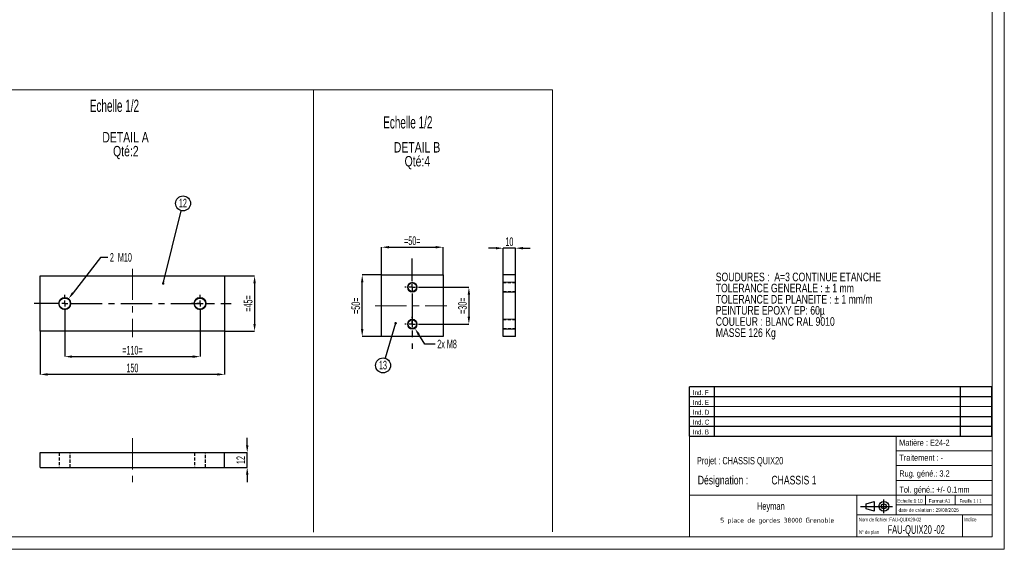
# Model space of a CAD drawing. Header units: millimetres. Extents: x 0 to 841, y 0 to 594.
# Tile 8 of 15: x 441 to 841, y 0 to 215. Entities that reach past the tile are written whole.
import ezdxf

# ---------------------------------------------------------------- set-up
doc = ezdxf.new("R2010")
doc.units = ezdxf.units.MM
doc.header["$PDSIZE"] = -1
doc.linetypes.add('CENTERX2', pattern=[20.32, 12.7, -2.54, 2.54, -2.54])
doc.linetypes.add('HIDDEN', pattern=[1.905, 1.27, -0.635])
for name, color, linetype in [('COTES', 1, 'Continuous'), ('NOTES', 6, 'Continuous'), ('TRAIT-FINS', 9, 'Continuous'), ('TRAIT-MIXTES', 3, 'CENTERX2'), ('TRAIT-TIRET', 2, 'HIDDEN')]:
    doc.layers.add(name, color=color, linetype=linetype)
doc.layers.add('TRAIT-FORT', color=4, linetype='Continuous', lineweight=25)
doc.styles.add('SLDTEXTSTYLE0', font='TXT', dxfattribs={"width": 0.75})
doc.styles.add('SLDTEXTSTYLE1', font='TXT', dxfattribs={"width": 0.605})
doc.styles.add('SLDTEXTSTYLE2', font='TXT', dxfattribs={"width": 0.632449})
doc.styles.add('SLDTEXTSTYLE3', font='TXT', dxfattribs={"width": 0.707278})
doc.styles.add('SLDTEXTSTYLE4', font='TXT', dxfattribs={"width": 0.7})
doc.styles.add('SLDTEXTSTYLE5', font='ISOCP3', dxfattribs={"width": 0.96})
doc.styles.add('SLDTEXTSTYLE6', font='TXT', dxfattribs={"width": 0.692308})
doc.dimstyles.new('SLDDIMSTYLE12', dxfattribs={"dimtxt": 3.5, "dimasz": 3, "dimexe": 0, "dimexo": 0.0625, "dimgap": 0.875, "dimtad": 0, "dimtih": 1, "dimtoh": 1, "dimlfac": 2, "dimrnd": 1e-09, "dimzin": 12, "dimdsep": 46, "dimtxsty": 'SLDTEXTSTYLE1', "dimsah": 1, "dimcen": 0, "dimadec": 0, "dimazin": 3, "dimtfac": 1, "dimtofl": 0, "dimtmove": 0, "dimatfit": 3, "dimfxl": 1, "dimfrac": 2, "dimtolj": 1, "dimtzin": 12, "dimarcsym": 0})
doc.dimstyles.new('SLDDIMSTYLE4', dxfattribs={"dimtxt": 0.18, "dimasz": 1, "dimexe": 0, "dimexo": 0.0625, "dimgap": 0, "dimtad": 0, "dimtih": 1, "dimtoh": 1, "dimdec": 0, "dimrnd": 1e-09, "dimzin": 0, "dimdsep": 46, "dimtxsty": 'Standard', "dimblk1": 'DOT', "dimblk2": 'DOT', "dimsah": 1, "dimcen": 0.09, "dimadec": 0, "dimazin": 0, "dimtfac": 1, "dimtdec": 0, "dimtofl": 0, "dimtmove": 0, "dimatfit": 3, "dimldrblk": 'DOT', "dimfxl": 1, "dimfrac": 2, "dimtolj": 1, "dimtzin": 0, "dimarcsym": 0})
doc.dimstyles.new('SLDDIMSTYLE5', dxfattribs={"dimtxt": 3.5, "dimasz": 3, "dimexe": 0, "dimexo": 0.0625, "dimgap": 0.875, "dimtad": 0, "dimtih": 1, "dimtoh": 1, "dimlfac": 2, "dimrnd": 1e-09, "dimzin": 12, "dimdsep": 46, "dimtxsty": 'SLDTEXTSTYLE1', "dimsah": 1, "dimcen": 0, "dimadec": 0, "dimazin": 3, "dimtfac": 1, "dimtofl": 0, "dimtmove": 0, "dimatfit": 3, "dimfxl": 1, "dimfrac": 2, "dimtolj": 1, "dimtzin": 12, "dimarcsym": 0})
doc.dimstyles.new('SLDDIMSTYLE6', dxfattribs={"dimtxt": 3.5, "dimasz": 3, "dimexe": 0, "dimexo": 0.0625, "dimgap": 0.875, "dimtad": 1, "dimlfac": 2, "dimrnd": 1e-09, "dimzin": 12, "dimdsep": 46, "dimtxsty": 'SLDTEXTSTYLE1', "dimsah": 1, "dimcen": 0.09, "dimadec": 0, "dimazin": 3, "dimtfac": 1, "dimtofl": 0, "dimtmove": 0, "dimatfit": 3, "dimfxl": 1, "dimfrac": 2, "dimtolj": 1, "dimtzin": 12, "dimarcsym": 0})
doc.dimstyles.new('SLDDIMSTYLE7', dxfattribs={"dimtxt": 3.5, "dimasz": 3, "dimexe": 0, "dimexo": 0.0625, "dimgap": 0.875, "dimtad": 1, "dimlfac": 2, "dimrnd": 1e-09, "dimzin": 12, "dimdsep": 46, "dimtxsty": 'SLDTEXTSTYLE1', "dimsah": 1, "dimcen": 0.09, "dimadec": 0, "dimazin": 3, "dimtfac": 1, "dimtmove": 0, "dimatfit": 0, "dimfxl": 1, "dimfrac": 2, "dimtolj": 1, "dimtzin": 12, "dimarcsym": 0})

# ---------------------------------------------------------------- blocks, each defined once
blk = doc.blocks.new('Bloc2')
for p, q in [((2.32, 3.8), (5.55, 4.8)), ((5.55, 4.8), (5.55, 0.8)), ((9.48, 0), (9.48, 5.6)), ((0, 2.8), (12.98, 2.8)), ((2.32, 1.8), (2.32, 3.8)), ((5.55, 0.8), (2.32, 1.8))]:
    blk.add_line(p, q)
for radius in [2, 1]:
    blk.add_circle((9.48, 2.8), radius)
blk = doc.blocks.new('TAB MODIFS')
for p, q in [((123, 20), (0, 20)), ((0, 0), (0, 20)), ((10, 20), (10, 0)), ((110, 20), (110, 0)), ((123, 0), (123, 20)), ((0, 16), (123, 16)), ((0, 8), (123, 8)), ((0, 4), (123, 4)), ((0, 0), (123, 0))]:
    blk.add_line(p, q)
at = {"color": 7, "linetype": 'Continuous', "lineweight": 18}
blk.add_line((0, 12), (123, 12), dxfattribs=at)
at = {"color": 7}
for tag in ['AUTOATTR0', 'AUTOATTR1', 'AUTOATTR2', 'AUTOATTR3', 'AUTOATTR4', 'AUTOATTR5', 'AUTOATTR6', 'AUTOATTR7', 'AUTOATTR8', 'AUTOATTR9']:
    blk.add_attdef(tag, (0, 0), '', height=1, dxfattribs=at)
at = {"layer": 'NOTES', "color": 211, "char_height": 2, "attachment_point": 1, "style": 'SLDTEXTSTYLE0'}
for s, insert in [('Ind. F', (1.36, 18.66)), ('Ind. E', (1.36, 14.66)), ('Ind. D', (1.36, 10.66)), ('Ind. C', (1.36, 6.66)), ('Ind. B', (1.36, 2.66))]:
    blk.add_mtext(s, dxfattribs=dict(at, insert=insert))
blk = doc.blocks.new('SW_NOTE_0')
at = {"layer": 'NOTES', "color": 0, "char_height": 3.5, "attachment_point": 1, "style": 'SLDTEXTSTYLE0'}
for s, insert in [('SOUDURES :  A=3 CONTINUE ETANCHE', (0, 4.51)), ('TOLERANCE GENERALE : ± 1 mm', (0, -0.01)), ('TOLERANCE DE PLANEITE : ± 1 mm/m', (0, -4.54)), ('PEINTURE EPOXY EP: 60µ', (0, -9.07)), ('COULEUR : BLANC RAL 9010', (0, -13.59)), ('MASSE 126 Kg', (0, -18.12))]:
    blk.add_mtext(s, dxfattribs=dict(at, insert=insert))
blk = doc.blocks.new('SW_NOTE_1')
at = {"layer": 'NOTES', "color": 0, "char_height": 4.233, "attachment_point": 2, "style": 'SLDTEXTSTYLE0'}
for s, insert in [('DETAIL A', (11.44, 5.46)), ('Qté:2', (11.57, -0.19))]:
    blk.add_mtext(s, dxfattribs=dict(at, insert=insert))
blk = doc.blocks.new('SW_NOTE_2')
at = {"layer": 'NOTES', "color": 0, "char_height": 4.233, "attachment_point": 2, "style": 'SLDTEXTSTYLE0'}
for s, insert in [('DETAIL B', (10.98, 5.46)), ('Qté:4', (11.12, -0.19))]:
    blk.add_mtext(s, dxfattribs=dict(at, insert=insert))
blk = doc.blocks.new('SW_NOTE_3')
at = {"layer": 'NOTES', "color": 0, "char_height": 3.5, "attachment_point": 1, "style": 'SLDTEXTSTYLE0'}
for s, insert in [('Désignation :', (0, 4.51)), ('CHASSIS 1', (29.93, 4.51))]:
    blk.add_mtext(s, dxfattribs=dict(at, insert=insert))
blk = doc.blocks.new('SW_NOTE_4')
at = {"layer": 'NOTES', "color": 0, "insert": (20.84, 2.58), "char_height": 2, "attachment_point": 2, "style": 'SLDTEXTSTYLE5'}
blk.add_mtext('5 place de gordes 38000 Grenoble', dxfattribs=at)
blk = doc.blocks.new('_D_12')
at = {"layer": 'COTES', "color": 0, "lineweight": -2, "transparency": 16777216}
for p, q in [((473.47, 118.55), (462.35, 104.15)), ((476.47, 118.55), (473.47, 118.55))]:
    blk.add_line(p, q, dxfattribs=at)
at = {"layer": 'COTES', "color": 0, "transparency": 16777216}
blk.add_solid([(461.95, 104.45), (462.74, 103.84), (460.51, 101.77)], dxfattribs=at)
at = {"layer": 'Defpoints', "color": 0, "transparency": 16777216}
for p in [(460.51, 101.77), (457.46, 97.81)]:
    blk.add_point(p, dxfattribs=at)
at = {"layer": 'COTES', "color": 0, "transparency": 16777216, "insert": (477.34, 120.3), "char_height": 3.5, "attachment_point": 1, "style": 'SLDTEXTSTYLE1'}
blk.add_mtext('\\A1;2  M10', dxfattribs=at)
blk = doc.blocks.new('_D_13')
at = {"layer": 'COTES', "color": 0, "lineweight": -2, "transparency": 16777216}
for p, q in [((448.99, 88.48), (448.99, 71.03)), ((523.99, 88.48), (523.99, 71.03)), ((520.99, 71.03), (451.99, 71.03))]:
    blk.add_line(p, q, dxfattribs=at)
at = {"layer": 'COTES', "color": 0, "transparency": 16777216}
for points in [[(451.99, 71.53), (451.99, 70.53), (448.99, 71.03)], [(520.99, 71.53), (520.99, 70.53), (523.99, 71.03)]]:
    blk.add_solid(points, dxfattribs=at)
at = {"layer": 'Defpoints', "color": 0, "transparency": 16777216}
for p in [(448.99, 88.54), (523.99, 88.54), (448.99, 71.03)]:
    blk.add_point(p, dxfattribs=at)
at = {"layer": 'COTES', "color": 0, "transparency": 16777216, "insert": (486.49, 75.41), "char_height": 3.5, "attachment_point": 2, "style": 'SLDTEXTSTYLE1'}
blk.add_mtext('\\A1;150', dxfattribs=at)
blk = doc.blocks.new('_D_14')
at = {"layer": 'COTES', "color": 0, "lineweight": -2, "transparency": 16777216}
for p, q in [((458.99, 96.23), (458.99, 78.24)), ((513.99, 96.23), (513.99, 78.24)), ((461.99, 78.24), (510.99, 78.24))]:
    blk.add_line(p, q, dxfattribs=at)
at = {"layer": 'COTES', "color": 0, "transparency": 16777216}
for points in [[(461.99, 78.74), (461.99, 77.74), (458.99, 78.24)], [(510.99, 78.74), (510.99, 77.74), (513.99, 78.24)]]:
    blk.add_solid(points, dxfattribs=at)
at = {"layer": 'Defpoints', "color": 0, "transparency": 16777216}
for p in [(458.99, 96.29), (513.99, 96.29), (513.99, 78.24)]:
    blk.add_point(p, dxfattribs=at)
at = {"layer": 'COTES', "color": 0, "transparency": 16777216, "insert": (486.49, 82.61), "char_height": 3.5, "attachment_point": 2, "style": 'SLDTEXTSTYLE1'}
blk.add_mtext('\\A1;=110=', dxfattribs=at)
blk = doc.blocks.new('_D_15')
at = {"layer": 'COTES', "color": 0, "lineweight": -2, "transparency": 16777216}
for p, q in [((524.05, 111.04), (536.17, 111.04)), ((536.17, 108.04), (536.17, 91.54)), ((524.05, 88.54), (536.17, 88.54))]:
    blk.add_line(p, q, dxfattribs=at)
at = {"layer": 'COTES', "color": 0, "transparency": 16777216}
for points in [[(535.67, 108.04), (536.67, 108.04), (536.17, 111.04)], [(535.67, 91.54), (536.67, 91.54), (536.17, 88.54)]]:
    blk.add_solid(points, dxfattribs=at)
at = {"layer": 'Defpoints', "color": 0, "transparency": 16777216}
for p in [(523.99, 111.04), (523.99, 88.54), (536.17, 88.54)]:
    blk.add_point(p, dxfattribs=at)
at = {"layer": 'COTES', "color": 0, "transparency": 16777216, "insert": (531.79, 99.79), "char_height": 3.5, "attachment_point": 2, "rotation": 90, "style": 'SLDTEXTSTYLE1'}
blk.add_mtext('\\A1;=45=', dxfattribs=at)
blk = doc.blocks.new('SW_NOTE_7')
at = {"layer": 'NOTES', "color": 0}
blk.add_circle((0.73, 2.95), 3.04, dxfattribs=at)
at = {"layer": 'NOTES', "color": 0, "insert": (0.68, 4.84), "char_height": 3.5, "attachment_point": 2, "style": 'SLDTEXTSTYLE1'}
blk.add_mtext('12', dxfattribs=at)
blk = doc.blocks.new('_Dot')
at = {"color": 0, "linetype": 'ByBlock', "lineweight": -2}
blk.add_line((-0.5, 0), (-1, 0), dxfattribs=at)
at = {"color": 0, "linetype": 'ByBlock', "const_width": 0.5}
blk.add_lwpolyline([(-0.25, 0, 1), (0.25, 0, 1)], format="xyb", close=True, dxfattribs=at)
blk = doc.blocks.new('SW_CENTERMARKSYMBOL_1')
at = {"layer": 'TRAIT-MIXTES', "color": 0}
for p, q in [((-2.5, 0), (-12.41, 0)), ((0, 0), (-1.25, 0)), ((0, 2.5), (0, 3.5)), ((0, 0), (0, 1.25)), ((0, 0), (0, -1.25)), ((0, 0), (1.25, 0)), ((2.5, 0), (67.68, 0)), ((0, -2.5), (0, -3.5))]:
    blk.add_line(p, q, dxfattribs=at)
blk = doc.blocks.new('SW_CENTERMARKSYMBOL_2')
at = {"layer": 'TRAIT-MIXTES', "color": 0}
for p, q in [((-2.5, 0), (-3.5, 0)), ((0, 0), (-1.25, 0)), ((0, 2.5), (0, 3.5)), ((0, 0), (0, 1.25)), ((0, 0), (0, -1.25)), ((0, 0), (1.25, 0)), ((2.5, 0), (3.5, 0)), ((0, -2.5), (0, -3.5))]:
    blk.add_line(p, q, dxfattribs=at)
blk = doc.blocks.new('_D_16')
at = {"layer": 'COTES', "color": 0, "lineweight": -2, "transparency": 16777216}
for p, q in [((533.17, 42.25), (533.17, 45.25)), ((524.05, 39.25), (533.17, 39.25)), ((533.17, 33.25), (533.17, 39.25)), ((524.05, 33.25), (533.17, 33.25)), ((533.17, 30.25), (533.17, 27.25))]:
    blk.add_line(p, q, dxfattribs=at)
at = {"layer": 'COTES', "color": 0, "transparency": 16777216}
for points in [[(532.67, 42.25), (533.67, 42.25), (533.17, 39.25)], [(532.67, 30.25), (533.67, 30.25), (533.17, 33.25)]]:
    blk.add_solid(points, dxfattribs=at)
at = {"layer": 'Defpoints', "color": 0, "transparency": 16777216}
for p in [(523.99, 39.25), (533.17, 39.25), (523.99, 33.25)]:
    blk.add_point(p, dxfattribs=at)
at = {"layer": 'COTES', "color": 0, "transparency": 16777216, "insert": (528.8, 36.25), "char_height": 3.5, "attachment_point": 2, "rotation": 90, "style": 'SLDTEXTSTYLE1'}
blk.add_mtext('\\A1;12', dxfattribs=at)
blk = doc.blocks.new('_D_68')
at = {"layer": 'COTES', "color": 0, "lineweight": -2, "transparency": 16777216}
for p, q in [((605.33, 83.36), (602.95, 87.18)), ((609.58, 83.36), (605.33, 83.36))]:
    blk.add_line(p, q, dxfattribs=at)
at = {"layer": 'COTES', "color": 0, "transparency": 16777216}
blk.add_solid([(603.37, 87.44), (602.52, 86.91), (601.36, 89.72)], dxfattribs=at)
at = {"layer": 'Defpoints', "color": 0, "transparency": 16777216}
for p in [(599.24, 93.12), (601.36, 89.72)]:
    blk.add_point(p, dxfattribs=at)
at = {"layer": 'COTES', "color": 0, "transparency": 16777216, "insert": (610.45, 85.11), "char_height": 3.5, "attachment_point": 1, "style": 'SLDTEXTSTYLE1'}
blk.add_mtext('\\A1;2x M8', dxfattribs=at)
blk = doc.blocks.new('_D_69')
at = {"layer": 'COTES', "color": 0, "lineweight": -2, "transparency": 16777216}
for p, q in [((587.8, 111.48), (587.8, 122.68)), ((590.8, 122.68), (609.8, 122.68)), ((612.8, 111.48), (612.8, 122.68))]:
    blk.add_line(p, q, dxfattribs=at)
at = {"layer": 'COTES', "color": 0, "transparency": 16777216}
for points in [[(590.8, 123.18), (590.8, 122.18), (587.8, 122.68)], [(609.8, 123.18), (609.8, 122.18), (612.8, 122.68)]]:
    blk.add_solid(points, dxfattribs=at)
at = {"layer": 'Defpoints', "color": 0, "transparency": 16777216}
for p in [(612.8, 122.68), (587.8, 111.42), (612.8, 111.42)]:
    blk.add_point(p, dxfattribs=at)
at = {"layer": 'COTES', "color": 0, "transparency": 16777216, "insert": (600.3, 127.06), "char_height": 3.5, "attachment_point": 2, "style": 'SLDTEXTSTYLE1'}
blk.add_mtext('\\A1;=50=', dxfattribs=at)
blk = doc.blocks.new('_D_70')
at = {"layer": 'COTES', "color": 0, "lineweight": -2, "transparency": 16777216}
for p, q in [((587.74, 111.42), (579.93, 111.42)), ((579.93, 89.42), (579.93, 108.42)), ((587.74, 86.42), (579.93, 86.42))]:
    blk.add_line(p, q, dxfattribs=at)
at = {"layer": 'COTES', "color": 0, "transparency": 16777216}
for points in [[(579.43, 108.42), (580.43, 108.42), (579.93, 111.42)], [(579.43, 89.42), (580.43, 89.42), (579.93, 86.42)]]:
    blk.add_solid(points, dxfattribs=at)
at = {"layer": 'Defpoints', "color": 0, "transparency": 16777216}
for p in [(579.93, 111.42), (587.8, 111.42), (587.8, 86.42)]:
    blk.add_point(p, dxfattribs=at)
at = {"layer": 'COTES', "color": 0, "transparency": 16777216, "insert": (575.56, 98.92), "char_height": 3.5, "attachment_point": 2, "rotation": 90, "style": 'SLDTEXTSTYLE1'}
blk.add_mtext('\\A1;=50=', dxfattribs=at)
blk = doc.blocks.new('_D_71')
at = {"layer": 'COTES', "color": 0, "lineweight": -2, "transparency": 16777216}
for p, q in [((603.36, 106.42), (623.3, 106.42)), ((623.3, 103.42), (623.3, 94.42)), ((603.36, 91.42), (623.3, 91.42))]:
    blk.add_line(p, q, dxfattribs=at)
at = {"layer": 'COTES', "color": 0, "transparency": 16777216}
for points in [[(622.8, 103.42), (623.8, 103.42), (623.3, 106.42)], [(622.8, 94.42), (623.8, 94.42), (623.3, 91.42)]]:
    blk.add_solid(points, dxfattribs=at)
at = {"layer": 'Defpoints', "color": 0, "transparency": 16777216}
for p in [(603.3, 106.42), (603.3, 91.42), (623.3, 91.42)]:
    blk.add_point(p, dxfattribs=at)
at = {"layer": 'COTES', "color": 0, "transparency": 16777216, "insert": (618.93, 98.92), "char_height": 3.5, "attachment_point": 2, "rotation": 90, "style": 'SLDTEXTSTYLE1'}
blk.add_mtext('\\A1;=30=', dxfattribs=at)
blk = doc.blocks.new('SW_NOTE_30')
at = {"layer": 'NOTES', "color": 0}
blk.add_circle((-0.87, -2.91), 3.04, dxfattribs=at)
at = {"layer": 'NOTES', "color": 0, "insert": (-0.92, -1.02), "char_height": 3.5, "attachment_point": 2, "style": 'SLDTEXTSTYLE1'}
blk.add_mtext('13', dxfattribs=at)
blk = doc.blocks.new('SW_CENTERMARKSYMBOL_22')
at = {"layer": 'TRAIT-MIXTES', "color": 0}
for p, q in [((0, 2.5), (0, 11.68)), ((-2.5, 0), (-3, 0)), ((0, 0), (-1.25, 0)), ((0, 0), (0, 1.25)), ((0, 0), (0, -1.25)), ((0, 0), (1.25, 0)), ((2.5, 0), (3, 0)), ((0, -2.5), (0, -25.01))]:
    blk.add_line(p, q, dxfattribs=at)
blk = doc.blocks.new('SW_CENTERMARKSYMBOL_23')
at = {"layer": 'TRAIT-MIXTES', "color": 0}
for p, q in [((-2.5, 0), (-3, 0)), ((0, 0), (-1.25, 0)), ((0, 2.5), (0, 3)), ((0, 0), (0, 1.25)), ((0, 0), (0, -1.25)), ((0, 0), (1.25, 0)), ((2.5, 0), (3, 0)), ((0, -2.5), (0, -3))]:
    blk.add_line(p, q, dxfattribs=at)
blk = doc.blocks.new('_D_72')
at = {"layer": 'COTES', "color": 0, "lineweight": -2, "transparency": 16777216}
for p, q in [((634.27, 122.28), (631.27, 122.28)), ((637.27, 111.48), (637.27, 122.28)), ((642.27, 122.28), (637.27, 122.28)), ((642.27, 111.48), (642.27, 122.28)), ((645.27, 122.28), (648.27, 122.28))]:
    blk.add_line(p, q, dxfattribs=at)
at = {"layer": 'COTES', "color": 0, "transparency": 16777216}
for points in [[(634.27, 122.78), (634.27, 121.78), (637.27, 122.28)], [(645.27, 122.78), (645.27, 121.78), (642.27, 122.28)]]:
    blk.add_solid(points, dxfattribs=at)
at = {"layer": 'Defpoints', "color": 0, "transparency": 16777216}
for p in [(637.27, 122.28), (637.27, 111.42), (642.27, 111.42)]:
    blk.add_point(p, dxfattribs=at)
at = {"layer": 'COTES', "color": 0, "transparency": 16777216, "insert": (639.77, 126.65), "char_height": 3.5, "attachment_point": 2, "style": 'SLDTEXTSTYLE1'}
blk.add_mtext('\\A1;10', dxfattribs=at)

msp = doc.modelspace()

# ---------------------------------------------------------------- linework, layer by layer
at = {"lineweight": 18}
for p, q in [((841, 594), (841, 0)), ((836, 589), (836, 5)), ((134.733732, 186.547668), (560.141714, 186.547668)), ((560.141714, 186.547668), (657.247149, 186.547668)), ((560.141714, 186.547668), (560.141714, 6.963792)), ((657.247149, 186.547668), (657.247149, 7.06143)), ((713, 46), (713, 5)), ((836, 46), (713, 46)), ((797, 46), (797, 14)), ((836, 46), (836, 5)), ((797, 40), (836, 40)), ((797, 34), (836, 34)), ((797, 28), (836, 28)), ((713, 22), (836, 22)), ((781, 22), (781, 5)), ((809, 22), (809, 18)), ((821, 22), (821, 18)), ((797, 18), (836, 18)), ((781, 14), (836, 14)), ((824, 14), (824, 5)), ((836, 5), (5, 5)), ((713, 5.000436), (836, 5)), ((841, 0), (0, 0))]:
    msp.add_line(p, q, dxfattribs=at)
at = {"layer": 'TRAIT-FINS', "lineweight": 18}
for p, q in [((642.267809, 108.420705), (637.26781, 108.420705)), ((637.26781, 104.419088), (642.267809, 104.419088)), ((600.300393, 93.419408), (600.300312, 93.419408)), ((642.267809, 93.419408), (637.26781, 93.419408)), ((637.26781, 89.419698), (642.267809, 89.419698))]:
    msp.add_line(p, q, dxfattribs=at)
for centre, radius in [((600.30047, 106.419835), 2), ((458.986694, 99.791389), 2.5), ((513.986694, 99.791389), 2.5), ((600.30047, 91.419835), 2)]:
    msp.add_circle(centre, radius, dxfattribs=at)
msp.add_arc((600.300353, 106.420443), 2.000262, 90.00116413, 89.99883587, dxfattribs=at)
at = {"layer": 'TRAIT-FORT', "lineweight": 25}
for p, q in [((448.986809, 88.541526), (448.986809, 111.040611)), ((448.986809, 111.040611), (523.986618, 111.040611)), ((523.986618, 111.040611), (523.986618, 88.541526)), ((587.80047, 86.419835), (587.80047, 111.419835)), ((587.80047, 111.419835), (612.80047, 111.419835)), ((612.80047, 111.419835), (612.80047, 86.419835)), ((642.26781, 111.419835), (637.26781, 111.419835)), ((637.26781, 86.419835), (637.26781, 111.419835)), ((642.26781, 86.419835), (642.26781, 111.419835)), ((523.986618, 88.541526), (448.986809, 88.541526)), ((612.80047, 86.419835), (587.80047, 86.419835)), ((642.26781, 86.419835), (637.26781, 86.419835)), ((448.986809, 33.24771), (448.986809, 39.247711)), ((448.986809, 39.247711), (523.986618, 39.247711)), ((523.986618, 33.24771), (523.986618, 39.247711)), ((448.986809, 33.24771), (523.986618, 33.24771))]:
    msp.add_line(p, q, dxfattribs=at)
for centre, radius in [((600.30047, 106.419835), 1.75), ((458.986694, 99.791389), 2.25), ((513.986694, 99.791389), 2.25), ((600.30047, 91.419835), 1.75)]:
    msp.add_circle(centre, radius, dxfattribs=at)
at = {"layer": 'TRAIT-MIXTES', "lineweight": 18}
for p, q in [((486.486694, 113.970489), (486.486694, 86.103777)), ((585.254069, 98.919835), (614.312601, 98.919835)), ((486.486694, 45.099996), (486.486694, 24.861118))]:
    msp.add_line(p, q, dxfattribs=at)
at = {"layer": 'TRAIT-TIRET'}
for p, q in [((642.26781, 108.169835), (637.26781, 108.169835)), ((637.26781, 104.669835), (642.26781, 104.669835)), ((642.26781, 93.169835), (637.26781, 93.169835)), ((637.26781, 89.669835), (642.26781, 89.669835)), ((456.736605, 39.247711), (456.736605, 33.24771)), ((461.236755, 33.24771), (461.236755, 39.247711)), ((511.736671, 39.247711), (511.736671, 33.24771)), ((516.236584, 33.24771), (516.236584, 39.247711))]:
    msp.add_line(p, q, dxfattribs=at)

# ---------------------------------------------------------------- block references
for name, p in [('TAB MODIFS', (712.993558, 45.989863)), ('Bloc2', (782.559911, 14.634297))]:
    msp.add_blockref(name, p)
at = {"layer": 'NOTES'}
for name, p in [('SW_NOTE_1', (472.253672, 164.007333)), ('SW_NOTE_2', (591.236079, 159.917887)), ('SW_NOTE_7', (506.352434, 137.523437)), ('SW_NOTE_0', (723.687338, 107.853806)), ('SW_NOTE_30', (589.286373, 77.579891)), ('SW_NOTE_3', (716.367238, 25.33513)), ('SW_NOTE_4', (727.838283, 10.213274))]:
    msp.add_blockref(name, p, dxfattribs=at)
at = {"layer": 'TRAIT-MIXTES'}
for name, p in [('SW_CENTERMARKSYMBOL_22', (600.30047, 106.419835)), ('SW_CENTERMARKSYMBOL_1', (458.986694, 99.791389)), ('SW_CENTERMARKSYMBOL_2', (513.986694, 99.791389)), ('SW_CENTERMARKSYMBOL_23', (600.30047, 91.419835))]:
    msp.add_blockref(name, p, dxfattribs=at)

# ---------------------------------------------------------------- texts
at = {"layer": 'NOTES'}
for s, insert, char_height, attachment_point, style in [('Echelle 1/2', (469.185108, 182.629568), 5, 1, 'SLDTEXTSTYLE1'), ('Echelle 1/2', (588.469876, 175.899153), 5, 1, 'SLDTEXTSTYLE1'), ('Matière : E24-2', (798.266483, 44.555105), 2.5, 1, 'SLDTEXTSTYLE0'), ('Projet : CHASSIS QUIX20', (716.015417, 37.489526), 3, 1, 'SLDTEXTSTYLE0'), ('Traitement : -', (798.298272, 38.468035), 2.5, 1, 'SLDTEXTSTYLE0'), ('Rug. géné.: 3.2', (798.284734, 32.033907), 2.5, 1, 'SLDTEXTSTYLE0'), ('Tol. géné.: +/- 0.1mm', (798.323589, 25.499333), 2.5, 1, 'SLDTEXTSTYLE0'), ('Echelle:1:10', (797.453454, 20.40475), 1.5, 1, 'SLDTEXTSTYLE0'), ('Format:A1', (810.289278, 20.380159), 1.5, 1, 'SLDTEXTSTYLE0'), ('Feuille 1 / 1', (822.806379, 20.383984), 1.5, 1, 'SLDTEXTSTYLE6'), ('Heyman', (746.062745, 19.026761), 3, 2, 'SLDTEXTSTYLE1'), ('date de création : 29/08/2025', (798.008957, 16.694751), 1.5, 1, 'SLDTEXTSTYLE0'), ('Nom de fichier :FAU-QUIX20-02', (781.852395, 12.815366), 1.5, 1, 'SLDTEXTSTYLE3'), ('Indice', (824.692687, 12.860162), 1.5, 1, 'SLDTEXTSTYLE0'), ('FAU-QUIX20 -02', (793.536416, 9.787606), 3.5, 1, 'SLDTEXTSTYLE2'), ('N° de plan', (781.878122, 7.765026), 1.5, 1, 'SLDTEXTSTYLE4')]:
    msp.add_mtext(s, dxfattribs=dict(at, insert=insert, char_height=char_height, attachment_point=attachment_point, style=style))

# ---------------------------------------------------------------- dimensions: what is measured, and where the dimension line sits
at = {"layer": 'COTES'}
for base, p1, p2, picture, middle in [((612.80047, 122.681254), (587.80047, 111.419835), (612.80047, 111.419835), '_D_69', (600.30047, 122.681254)), ((513.986694, 78.238168), (458.986694, 96.291389), (513.986694, 96.291389), '_D_14', (486.486694, 78.238168))]:
    dim = msp.add_linear_dim(base=base, p1=p1, p2=p2, text='=<>=', dimstyle='SLDDIMSTYLE6', dxfattribs=at)
    dim.commit()
    dim.dimension.update_dxf_attribs({"geometry": picture, "text_midpoint": middle, "dimtype": 160})
for base, p1, p2, dimstyle, picture, middle in [((637.26781, 122.278085), (642.26781, 111.419835), (637.26781, 111.419835), 'SLDDIMSTYLE7', '_D_72', (639.76781, 122.278085)), ((448.986694, 71.033807), (523.986694, 88.541389), (448.986694, 88.541389), 'SLDDIMSTYLE6', '_D_13', (486.486694, 71.033807))]:
    dim = msp.add_linear_dim(base=base, p1=p1, p2=p2, dimstyle=dimstyle, dxfattribs=at)
    dim.commit()
    dim.dimension.update_dxf_attribs({"geometry": picture, "text_midpoint": middle, "dimtype": 160})
for p1, p2, text, dimstyle, picture, middle in [((457.459026, 97.812442), (460.514363, 101.770335), '2  M<>', 'SLDDIMSTYLE5', '_D_12', (482.811162, 118.547864)), ((599.242243, 93.116937), (601.358697, 89.722733), '2x M<>', 'SLDDIMSTYLE12', '_D_68', (615.395752, 83.359022))]:
    dim = msp.add_diameter_dim_2p(p1=p1, p2=p2, text=text, dimstyle=dimstyle, override={"dimpost": '<>'}, dxfattribs=at)
    dim.commit()
    dim.dimension.update_dxf_attribs({"geometry": picture, "text_midpoint": middle, "dimtype": 163})
for base, p1, p2, dimstyle, picture, middle in [((536.166211, 88.541389), (523.986694, 111.041389), (523.986694, 88.541389), 'SLDDIMSTYLE6', '_D_15', (536.166211, 99.791389)), ((579.934187, 111.419835), (587.80047, 86.419835), (587.80047, 111.419835), 'SLDDIMSTYLE6', '_D_70', (579.934187, 98.919835)), ((623.301693, 91.419835), (603.30047, 106.419835), (603.30047, 91.419835), 'SLDDIMSTYLE7', '_D_71', (623.301693, 98.919835))]:
    dim = msp.add_linear_dim(base=base, p1=p1, p2=p2, angle=90, text='=<>=', dimstyle=dimstyle, dxfattribs=at)
    dim.commit()
    dim.dimension.update_dxf_attribs({"geometry": picture, "text_midpoint": middle, "dimtype": 160})
dim = msp.add_linear_dim(base=(533.173302, 39.247711), p1=(523.986694, 33.247711), p2=(523.986694, 39.247711), angle=90, dimstyle='SLDDIMSTYLE7', dxfattribs=at)
dim.commit()
dim.dimension.update_dxf_attribs({"geometry": '_D_16', "text_midpoint": (533.173302, 36.247711), "dimtype": 160})

# ---------------------------------------------------------------- leaders
at = {"layer": 'NOTES'}
for points in [[(499.010291, 107.950546), (506.352434, 137.523437)], [(593.52078, 91.804875), (589.286373, 77.579891)]]:
    msp.add_leader(points, dimstyle='SLDDIMSTYLE4', dxfattribs=at)

doc.saveas('drawing.dxf')
